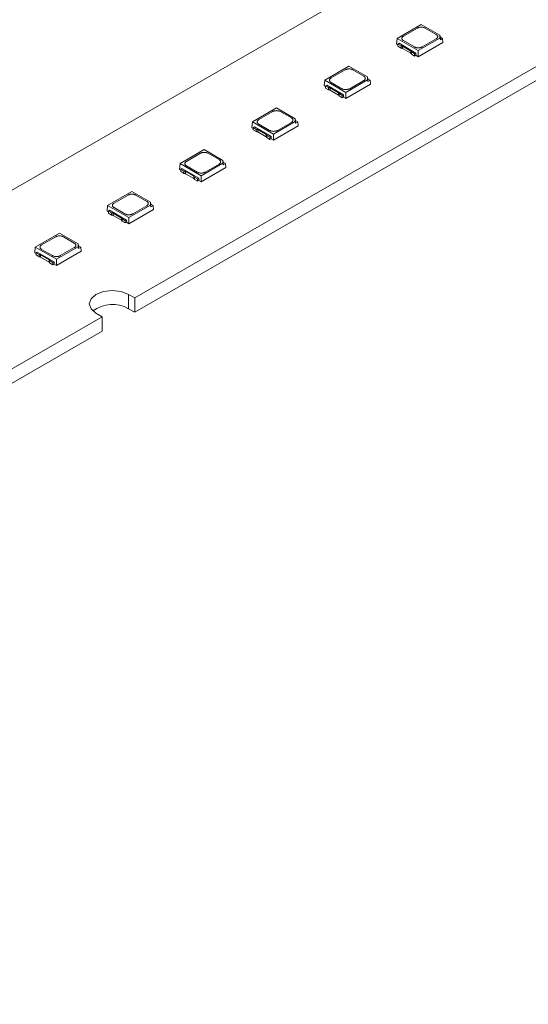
# Model space of a CAD drawing. Header units: millimetres. Extents: x -83 to 327, y 104 to 342.
# Tile 6 of 9: x 175 to 221, y 187 to 277. Entities that reach past the tile are written whole.
import ezdxf

# ---------------------------------------------------------------- set-up
doc = ezdxf.new("R2010")
doc.units = ezdxf.units.MM

msp = doc.modelspace()

# ---------------------------------------------------------------- linework, layer by layer
at = {"color": 7, "linetype": 'Continuous', "lineweight": 15}
for p, q in [((212.188, 283.812), (126.769, 234.501)), ((211.297, 276.862), (209.082, 275.583)), ((209.663, 275.788), (210.943, 276.526)), ((213, 275.879), (211.297, 276.862)), ((211.65, 276.526), (212.647, 275.951)), ((185.105, 251.85), (226.33, 275.648)), ((209.082, 275.583), (209.034, 275.053)), ((209.082, 275.583), (211.014, 274.468)), ((211.014, 274.468), (213, 275.615)), ((212.647, 275.543), (211.367, 274.804)), ((213, 275.615), (213, 275.879)), ((213, 275.879), (213.035, 275.704)), ((213, 275.615), (213.035, 275.463)), ((213.035, 275.463), (213.035, 275.704)), ((213.035, 275.704), (213.243, 275.583)), ((213.243, 275.583), (213.035, 275.463)), ((213.243, 275.583), (213.277, 275.216)), ((209.034, 275.053), (209.147, 274.987)), ((209.262, 275.136), (209.147, 275.069)), ((209.147, 275.069), (209.442, 274.899)), ((209.147, 275.069), (209.147, 274.864)), ((209.442, 274.694), (209.147, 274.864)), ((209.262, 275.136), (210.804, 274.246)), ((209.442, 274.694), (209.442, 274.899)), ((209.571, 274.865), (210.335, 274.424)), ((209.571, 274.66), (209.571, 274.865)), ((210.335, 274.219), (209.571, 274.66)), ((210.66, 274.804), (209.663, 275.379)), ((211.014, 273.91), (213.277, 275.216)), ((226.33, 274.341), (185.105, 250.543)), ((210.335, 274.219), (210.335, 274.424)), ((210.394, 274.144), (210.394, 274.349)), ((210.394, 274.349), (210.689, 274.179)), ((210.689, 273.974), (210.394, 274.144)), ((210.689, 274.179), (210.804, 274.246)), ((210.689, 273.974), (210.689, 274.179)), ((210.689, 273.974), (210.795, 274.036)), ((210.804, 274.246), (210.795, 274.036)), ((210.795, 274.036), (211.014, 273.91)), ((210.901, 274.098), (210.901, 274.097)), ((211.014, 274.468), (211.014, 273.91)), ((204.685, 273.045), (202.471, 271.767)), ((206.389, 272.062), (204.685, 273.045)), ((203.052, 271.971), (204.332, 272.71)), ((205.039, 272.71), (206.036, 272.134)), ((206.389, 271.798), (206.389, 272.062)), ((206.389, 272.062), (206.424, 271.887)), ((206.424, 271.647), (206.424, 271.887)), ((206.424, 271.887), (206.632, 271.767)), ((202.471, 271.767), (202.422, 271.236)), ((202.422, 271.236), (202.536, 271.171)), ((202.471, 271.767), (204.402, 270.652)), ((202.651, 271.319), (202.536, 271.252)), ((202.536, 271.252), (202.831, 271.082)), ((202.536, 271.252), (202.536, 271.047)), ((202.831, 270.877), (202.536, 271.047)), ((202.651, 271.319), (204.192, 270.429)), ((202.831, 270.877), (202.831, 271.082)), ((202.959, 271.049), (203.724, 270.607)), ((202.959, 270.844), (202.959, 271.049)), ((204.049, 270.987), (203.052, 271.563)), ((204.402, 270.652), (206.389, 271.798)), ((204.402, 270.093), (206.665, 271.399)), ((206.036, 271.726), (204.756, 270.987)), ((206.389, 271.798), (206.424, 271.647)), ((206.632, 271.767), (206.424, 271.647)), ((206.632, 271.767), (206.665, 271.399)), ((203.724, 270.402), (202.959, 270.844)), ((203.724, 270.402), (203.724, 270.607)), ((203.782, 270.328), (203.782, 270.533)), ((203.782, 270.533), (204.077, 270.363)), ((204.077, 270.158), (203.782, 270.328)), ((204.077, 270.363), (204.192, 270.429)), ((204.077, 270.158), (204.077, 270.363)), ((204.077, 270.158), (204.184, 270.219)), ((204.192, 270.429), (204.183, 270.22)), ((204.183, 270.22), (204.402, 270.093)), ((204.289, 270.281), (204.289, 270.28)), ((204.402, 270.652), (204.402, 270.093)), ((198.074, 269.229), (195.859, 267.95)), ((199.777, 268.245), (198.074, 269.229)), ((196.44, 268.154), (197.72, 268.893)), ((198.427, 268.893), (199.424, 268.317)), ((195.859, 267.95), (195.811, 267.419)), ((195.811, 267.419), (195.924, 267.354)), ((195.859, 267.95), (197.791, 266.835)), ((196.04, 267.502), (195.924, 267.436)), ((195.924, 267.436), (196.219, 267.265)), ((195.924, 267.436), (195.924, 267.231)), ((196.04, 267.502), (197.581, 266.612)), ((197.437, 267.17), (196.44, 267.746)), ((197.791, 266.835), (199.777, 267.982)), ((197.791, 266.276), (200.054, 267.583)), ((199.424, 267.909), (198.144, 267.17)), ((199.777, 267.982), (199.777, 268.245)), ((199.777, 268.245), (199.812, 268.07)), ((199.777, 267.982), (199.812, 267.83)), ((199.812, 267.83), (199.812, 268.07)), ((199.812, 268.07), (200.02, 267.95)), ((200.02, 267.95), (199.812, 267.83)), ((200.02, 267.95), (200.054, 267.583)), ((196.219, 267.06), (195.924, 267.231)), ((196.219, 267.06), (196.219, 267.265)), ((196.348, 267.232), (197.113, 266.79)), ((196.348, 267.027), (196.348, 267.232)), ((197.113, 266.585), (196.348, 267.027)), ((197.113, 266.585), (197.113, 266.79)), ((197.171, 266.511), (197.171, 266.716)), ((197.171, 266.716), (197.466, 266.546)), ((197.466, 266.341), (197.171, 266.511)), ((197.466, 266.546), (197.581, 266.612)), ((197.466, 266.341), (197.466, 266.546)), ((197.581, 266.612), (197.572, 266.403)), ((197.791, 266.835), (197.791, 266.276)), ((197.466, 266.341), (197.572, 266.402)), ((197.572, 266.403), (197.791, 266.276)), ((197.678, 266.464), (197.678, 266.463)), ((191.462, 265.412), (189.248, 264.133)), ((189.829, 264.337), (191.109, 265.076)), ((193.166, 264.428), (191.462, 265.412)), ((191.816, 265.076), (192.813, 264.501)), ((189.248, 264.133), (189.2, 263.603)), ((189.248, 264.133), (191.179, 263.018)), ((190.826, 263.354), (189.829, 263.929)), ((191.179, 263.018), (193.166, 264.165)), ((192.813, 264.093), (191.533, 263.354)), ((193.166, 264.165), (193.166, 264.428)), ((193.166, 264.428), (193.201, 264.253)), ((193.166, 264.165), (193.201, 264.013)), ((193.201, 264.013), (193.201, 264.253)), ((193.201, 264.253), (193.409, 264.133)), ((193.409, 264.133), (193.201, 264.013)), ((193.409, 264.133), (193.442, 263.766)), ((189.2, 263.603), (189.313, 263.537)), ((189.428, 263.686), (189.313, 263.619)), ((189.313, 263.619), (189.608, 263.449)), ((189.313, 263.619), (189.313, 263.414)), ((189.608, 263.244), (189.313, 263.414)), ((189.428, 263.686), (190.97, 262.796)), ((189.608, 263.244), (189.608, 263.449)), ((189.737, 263.415), (190.501, 262.974)), ((189.737, 263.21), (189.737, 263.415)), ((190.501, 262.769), (189.737, 263.21)), ((190.501, 262.769), (190.501, 262.974)), ((190.559, 262.694), (190.559, 262.899)), ((190.559, 262.899), (190.854, 262.729)), ((191.179, 262.46), (193.442, 263.766)), ((191.179, 263.018), (191.179, 262.46)), ((190.854, 262.524), (190.559, 262.694)), ((190.854, 262.729), (190.97, 262.796)), ((190.854, 262.524), (190.854, 262.729)), ((190.854, 262.524), (190.961, 262.586)), ((190.97, 262.796), (190.96, 262.586)), ((190.96, 262.586), (191.179, 262.46)), ((191.066, 262.647), (191.066, 262.647)), ((184.851, 261.595), (182.636, 260.317)), ((183.218, 260.521), (184.497, 261.26)), ((186.554, 260.612), (184.851, 261.595)), ((185.204, 261.26), (186.201, 260.684)), ((182.636, 260.317), (182.588, 259.786)), ((182.636, 260.317), (184.568, 259.201)), ((184.568, 259.201), (186.554, 260.348)), ((186.201, 260.276), (184.922, 259.537)), ((186.554, 260.348), (186.554, 260.612)), ((186.554, 260.612), (186.589, 260.437)), ((186.554, 260.348), (186.589, 260.197)), ((186.589, 260.197), (186.589, 260.437)), ((186.589, 260.437), (186.797, 260.317)), ((186.797, 260.317), (186.589, 260.197)), ((186.797, 260.317), (186.831, 259.949)), ((182.588, 259.786), (182.701, 259.721)), ((182.817, 259.869), (182.701, 259.802)), ((182.701, 259.802), (182.996, 259.632)), ((182.701, 259.802), (182.701, 259.597)), ((182.996, 259.427), (182.701, 259.597)), ((182.817, 259.869), (184.358, 258.979)), ((182.996, 259.427), (182.996, 259.632)), ((183.125, 259.598), (183.89, 259.157)), ((183.125, 259.393), (183.125, 259.598)), ((183.89, 258.952), (183.125, 259.393)), ((184.215, 259.537), (183.218, 260.113)), ((184.568, 258.643), (186.831, 259.949)), ((183.89, 258.952), (183.89, 259.157)), ((183.948, 258.878), (183.948, 259.083)), ((183.948, 259.083), (184.243, 258.912)), ((184.243, 258.707), (183.948, 258.878)), ((184.243, 258.912), (184.358, 258.979)), ((184.243, 258.707), (184.243, 258.912)), ((184.243, 258.707), (184.35, 258.769)), ((184.358, 258.979), (184.349, 258.769)), ((184.349, 258.769), (184.568, 258.643)), ((184.455, 258.831), (184.455, 258.83)), ((184.568, 259.201), (184.568, 258.643)), ((178.239, 257.778), (176.025, 256.5)), ((179.943, 256.795), (178.239, 257.778)), ((176.606, 256.704), (177.886, 257.443)), ((178.593, 257.443), (179.59, 256.867)), ((179.943, 256.531), (179.943, 256.795)), ((179.943, 256.795), (179.978, 256.62)), ((179.978, 256.38), (179.978, 256.62)), ((179.978, 256.62), (180.186, 256.5)), ((176.025, 256.5), (175.977, 255.969)), ((175.977, 255.969), (176.09, 255.904)), ((176.025, 256.5), (177.957, 255.385)), ((176.205, 256.052), (176.09, 255.986)), ((176.09, 255.986), (176.385, 255.815)), ((176.09, 255.986), (176.09, 255.781)), ((176.385, 255.61), (176.09, 255.781)), ((176.205, 256.052), (177.747, 255.162)), ((176.385, 255.61), (176.385, 255.815)), ((176.514, 255.782), (177.278, 255.34)), ((176.514, 255.577), (176.514, 255.782)), ((177.603, 255.72), (176.606, 256.296)), ((177.957, 255.385), (179.943, 256.531)), ((177.957, 254.826), (180.219, 256.132)), ((179.59, 256.459), (178.31, 255.72)), ((179.943, 256.531), (179.978, 256.38)), ((180.186, 256.5), (179.978, 256.38)), ((180.186, 256.5), (180.219, 256.132)), ((177.278, 255.135), (176.514, 255.577)), ((177.278, 255.135), (177.278, 255.34)), ((177.336, 255.061), (177.336, 255.266)), ((177.336, 255.266), (177.631, 255.096)), ((177.631, 254.891), (177.336, 255.061)), ((177.631, 255.096), (177.747, 255.162)), ((177.631, 254.891), (177.631, 255.096)), ((177.631, 254.891), (177.738, 254.952)), ((177.747, 255.162), (177.737, 254.953)), ((177.737, 254.953), (177.957, 254.826)), ((177.843, 255.014), (177.843, 255.013)), ((177.957, 255.385), (177.957, 254.826)), ((184.54, 252.176), (185.105, 251.85)), ((184.54, 252.176), (184.54, 250.87)), ((185.105, 251.85), (185.105, 250.543)), ((182.136, 250.135), (181.57, 250.462)), ((185.105, 250.543), (184.54, 250.87)), ((75.504, 188.578), (182.136, 250.135)), ((182.136, 250.135), (182.136, 248.829)), ((182.136, 248.829), (75.504, 187.272))]:
    msp.add_line(p, q, dxfattribs=at)
at = {"color": 7, "linetype": 'Continuous', "lineweight": 15, "flags": 128}
msp.add_lwpolyline([(181.57, 250.462), (181.115, 250.855), (180.955, 251.319), (181.115, 251.783), (181.57, 252.176), (182.251, 252.439), (183.055, 252.531), (183.858, 252.439), (184.54, 252.176)], dxfattribs=at)
at = {"color": 7, "linetype": 'Continuous', "lineweight": 15}
msp.add_arc((183.07, 248.267), 2.989, 60.53913, 126.63535, dxfattribs=at)
for points, knots in [([(210.943, 276.526), (210.959, 276.535), (210.99, 276.552), (211.045, 276.572), (211.114, 276.592), (211.198, 276.607), (211.295, 276.613), (211.394, 276.607), (211.488, 276.59), (211.577, 276.564), (211.626, 276.539), (211.65, 276.526)], [0, 0, 0, 0, 0.081471, 0.164434, 0.250285, 0.373188, 0.500053, 0.621186, 0.749823, 0.874466, 1, 1, 1, 1]), ([(209.663, 275.379), (209.649, 275.388), (209.62, 275.407), (209.584, 275.438), (209.55, 275.478), (209.524, 275.527), (209.514, 275.583), (209.523, 275.64), (209.552, 275.694), (209.597, 275.745), (209.641, 275.773), (209.663, 275.788)], [0, 0, 0, 0, 0.0814713, 0.1644339, 0.2502849, 0.3731876, 0.5000528, 0.621186, 0.749823, 0.8744661, 1, 1, 1, 1]), ([(212.647, 275.951), (212.662, 275.942), (212.691, 275.924), (212.727, 275.892), (212.761, 275.852), (212.787, 275.804), (212.797, 275.748), (212.787, 275.691), (212.758, 275.637), (212.713, 275.585), (212.669, 275.557), (212.647, 275.543)], [0, 0, 0, 0, 0.081471, 0.164434, 0.250285, 0.373188, 0.500053, 0.621186, 0.749823, 0.874466, 1, 1, 1, 1]), ([(209.442, 274.899), (209.454, 274.898), (209.478, 274.897), (209.512, 274.89), (209.544, 274.879), (209.562, 274.87), (209.571, 274.865)], [0, 0, 0, 0, 0.254275, 0.5, 0.745725, 1, 1, 1, 1]), ([(209.442, 274.694), (209.454, 274.693), (209.478, 274.692), (209.512, 274.685), (209.544, 274.674), (209.562, 274.665), (209.571, 274.66)], [0, 0, 0, 0, 0.254275, 0.5, 0.745725, 1, 1, 1, 1]), ([(211.367, 274.804), (211.352, 274.795), (211.32, 274.779), (211.265, 274.758), (211.197, 274.738), (211.112, 274.723), (211.015, 274.717), (210.917, 274.723), (210.823, 274.74), (210.734, 274.766), (210.685, 274.791), (210.66, 274.804)], [0, 0, 0, 0, 0.081471, 0.164434, 0.250285, 0.373188, 0.500053, 0.621186, 0.749823, 0.874466, 1, 1, 1, 1]), ([(210.335, 274.424), (210.344, 274.419), (210.36, 274.408), (210.378, 274.39), (210.39, 274.37), (210.392, 274.356), (210.394, 274.349)], [0, 0, 0, 0, 0.254275, 0.5, 0.745725, 1, 1, 1, 1]), ([(210.335, 274.219), (210.344, 274.214), (210.36, 274.203), (210.378, 274.185), (210.39, 274.165), (210.392, 274.152), (210.394, 274.144)], [0, 0, 0, 0, 0.254275, 0.5, 0.745725, 1, 1, 1, 1]), ([(204.332, 272.71), (204.347, 272.718), (204.379, 272.735), (204.434, 272.756), (204.502, 272.775), (204.587, 272.79), (204.684, 272.796), (204.782, 272.791), (204.876, 272.774), (204.965, 272.748), (205.014, 272.722), (205.039, 272.71)], [0, 0, 0, 0, 0.0814713, 0.1644339, 0.2502849, 0.3731876, 0.5000528, 0.621186, 0.749823, 0.8744661, 1, 1, 1, 1]), ([(203.052, 271.563), (203.037, 271.572), (203.008, 271.59), (202.972, 271.622), (202.938, 271.661), (202.912, 271.71), (202.902, 271.766), (202.912, 271.823), (202.941, 271.877), (202.986, 271.929), (203.03, 271.957), (203.052, 271.971)], [0, 0, 0, 0, 0.0814713, 0.1644339, 0.2502849, 0.3731876, 0.5000528, 0.621186, 0.749823, 0.8744661, 1, 1, 1, 1]), ([(206.036, 272.134), (206.05, 272.125), (206.08, 272.107), (206.115, 272.075), (206.149, 272.036), (206.176, 271.987), (206.185, 271.931), (206.176, 271.874), (206.147, 271.82), (206.102, 271.768), (206.058, 271.74), (206.036, 271.726)], [0, 0, 0, 0, 0.081471, 0.164434, 0.250285, 0.373188, 0.500053, 0.621186, 0.749823, 0.874466, 1, 1, 1, 1]), ([(202.831, 271.082), (202.843, 271.081), (202.867, 271.08), (202.901, 271.073), (202.932, 271.063), (202.95, 271.053), (202.959, 271.049)], [0, 0, 0, 0, 0.254275, 0.5, 0.745725, 1, 1, 1, 1]), ([(204.756, 270.987), (204.74, 270.979), (204.709, 270.962), (204.654, 270.941), (204.585, 270.921), (204.501, 270.906), (204.404, 270.901), (204.305, 270.906), (204.211, 270.923), (204.122, 270.949), (204.073, 270.974), (204.049, 270.987)], [0, 0, 0, 0, 0.081471, 0.164434, 0.250285, 0.373188, 0.500053, 0.621186, 0.749823, 0.874466, 1, 1, 1, 1]), ([(202.831, 270.877), (202.843, 270.876), (202.867, 270.875), (202.901, 270.868), (202.932, 270.858), (202.95, 270.848), (202.959, 270.844)], [0, 0, 0, 0, 0.254275, 0.5, 0.745725, 1, 1, 1, 1]), ([(203.724, 270.607), (203.732, 270.602), (203.749, 270.592), (203.766, 270.573), (203.778, 270.554), (203.781, 270.54), (203.782, 270.533)], [0, 0, 0, 0, 0.254275, 0.5, 0.745725, 1, 1, 1, 1]), ([(203.724, 270.402), (203.732, 270.397), (203.749, 270.387), (203.766, 270.368), (203.778, 270.349), (203.781, 270.335), (203.782, 270.328)], [0, 0, 0, 0, 0.254275, 0.5, 0.745725, 1, 1, 1, 1]), ([(197.72, 268.893), (197.736, 268.901), (197.767, 268.918), (197.823, 268.939), (197.891, 268.959), (197.975, 268.974), (198.072, 268.979), (198.171, 268.974), (198.265, 268.957), (198.354, 268.931), (198.403, 268.906), (198.427, 268.893)], [0, 0, 0, 0, 0.0814713, 0.1644339, 0.2502849, 0.3731876, 0.5000528, 0.621186, 0.749823, 0.8744661, 1, 1, 1, 1]), ([(199.424, 268.317), (199.439, 268.308), (199.468, 268.29), (199.504, 268.258), (199.538, 268.219), (199.564, 268.17), (199.574, 268.114), (199.565, 268.057), (199.535, 268.003), (199.49, 267.952), (199.446, 267.923), (199.424, 267.909)], [0, 0, 0, 0, 0.081471, 0.164434, 0.250285, 0.373188, 0.500053, 0.621186, 0.749823, 0.874466, 1, 1, 1, 1]), ([(196.44, 267.746), (196.426, 267.755), (196.397, 267.773), (196.361, 267.805), (196.327, 267.844), (196.301, 267.893), (196.291, 267.949), (196.3, 268.006), (196.329, 268.06), (196.375, 268.112), (196.418, 268.14), (196.44, 268.154)], [0, 0, 0, 0, 0.081471, 0.164434, 0.250285, 0.373188, 0.500053, 0.621186, 0.749823, 0.874466, 1, 1, 1, 1]), ([(196.219, 267.265), (196.231, 267.265), (196.255, 267.263), (196.289, 267.256), (196.321, 267.246), (196.339, 267.237), (196.348, 267.232)], [0, 0, 0, 0, 0.254275, 0.5, 0.745725, 1, 1, 1, 1]), ([(196.219, 267.06), (196.231, 267.06), (196.255, 267.058), (196.289, 267.051), (196.321, 267.041), (196.339, 267.032), (196.348, 267.027)], [0, 0, 0, 0, 0.254275, 0.5, 0.745725, 1, 1, 1, 1]), ([(197.113, 266.79), (197.121, 266.785), (197.137, 266.775), (197.155, 266.757), (197.167, 266.737), (197.169, 266.723), (197.171, 266.716)], [0, 0, 0, 0, 0.254275, 0.5, 0.745725, 1, 1, 1, 1]), ([(197.113, 266.585), (197.121, 266.58), (197.137, 266.57), (197.155, 266.552), (197.167, 266.532), (197.169, 266.518), (197.171, 266.511)], [0, 0, 0, 0, 0.254275, 0.5, 0.745725, 1, 1, 1, 1]), ([(198.144, 267.17), (198.129, 267.162), (198.097, 267.145), (198.042, 267.125), (197.974, 267.105), (197.89, 267.09), (197.792, 267.084), (197.694, 267.089), (197.6, 267.106), (197.511, 267.132), (197.462, 267.158), (197.437, 267.17)], [0, 0, 0, 0, 0.081471, 0.164434, 0.250285, 0.373188, 0.500053, 0.621186, 0.749823, 0.874466, 1, 1, 1, 1]), ([(191.109, 265.076), (191.124, 265.085), (191.156, 265.102), (191.211, 265.122), (191.279, 265.142), (191.364, 265.157), (191.461, 265.163), (191.559, 265.157), (191.653, 265.14), (191.743, 265.114), (191.791, 265.089), (191.816, 265.076)], [0, 0, 0, 0, 0.081471, 0.164434, 0.250285, 0.373188, 0.500053, 0.621186, 0.749823, 0.874466, 1, 1, 1, 1]), ([(189.829, 263.929), (189.814, 263.938), (189.785, 263.957), (189.749, 263.988), (189.715, 264.028), (189.689, 264.076), (189.679, 264.132), (189.689, 264.189), (189.718, 264.244), (189.763, 264.295), (189.807, 264.323), (189.829, 264.337)], [0, 0, 0, 0, 0.081471, 0.164434, 0.250285, 0.373188, 0.500053, 0.621186, 0.749823, 0.874466, 1, 1, 1, 1]), ([(192.813, 264.501), (192.827, 264.492), (192.857, 264.473), (192.892, 264.442), (192.927, 264.402), (192.953, 264.354), (192.963, 264.298), (192.953, 264.241), (192.924, 264.186), (192.879, 264.135), (192.835, 264.107), (192.813, 264.093)], [0, 0, 0, 0, 0.081471, 0.164434, 0.250285, 0.373188, 0.500053, 0.621186, 0.749823, 0.874466, 1, 1, 1, 1]), ([(189.608, 263.449), (189.62, 263.448), (189.644, 263.446), (189.678, 263.44), (189.71, 263.429), (189.727, 263.42), (189.737, 263.415)], [0, 0, 0, 0, 0.254275, 0.5, 0.745725, 1, 1, 1, 1]), ([(189.608, 263.244), (189.62, 263.243), (189.644, 263.241), (189.678, 263.235), (189.71, 263.224), (189.727, 263.215), (189.737, 263.21)], [0, 0, 0, 0, 0.254275, 0.5, 0.745725, 1, 1, 1, 1]), ([(190.501, 262.974), (190.509, 262.968), (190.526, 262.958), (190.543, 262.94), (190.555, 262.92), (190.558, 262.906), (190.559, 262.899)], [0, 0, 0, 0, 0.254275, 0.5, 0.745725, 1, 1, 1, 1]), ([(191.533, 263.354), (191.517, 263.345), (191.486, 263.328), (191.431, 263.308), (191.362, 263.288), (191.278, 263.273), (191.181, 263.267), (191.082, 263.273), (190.988, 263.29), (190.899, 263.316), (190.85, 263.341), (190.826, 263.354)], [0, 0, 0, 0, 0.081471, 0.164434, 0.250285, 0.373188, 0.500053, 0.621186, 0.749823, 0.874466, 1, 1, 1, 1]), ([(190.501, 262.769), (190.509, 262.764), (190.526, 262.753), (190.543, 262.735), (190.555, 262.715), (190.558, 262.701), (190.559, 262.694)], [0, 0, 0, 0, 0.254275, 0.5, 0.745725, 1, 1, 1, 1]), ([(184.497, 261.26), (184.513, 261.268), (184.545, 261.285), (184.6, 261.305), (184.668, 261.325), (184.752, 261.34), (184.849, 261.346), (184.948, 261.341), (185.042, 261.324), (185.131, 261.298), (185.18, 261.272), (185.204, 261.26)], [0, 0, 0, 0, 0.0814713, 0.1644339, 0.2502849, 0.3731876, 0.5000528, 0.621186, 0.749823, 0.8744661, 1, 1, 1, 1]), ([(183.218, 260.113), (183.203, 260.122), (183.174, 260.14), (183.138, 260.172), (183.104, 260.211), (183.078, 260.26), (183.068, 260.316), (183.077, 260.373), (183.107, 260.427), (183.152, 260.478), (183.196, 260.507), (183.218, 260.521)], [0, 0, 0, 0, 0.081471, 0.164434, 0.250285, 0.373188, 0.500053, 0.621186, 0.749823, 0.874466, 1, 1, 1, 1]), ([(186.201, 260.684), (186.216, 260.675), (186.245, 260.657), (186.281, 260.625), (186.315, 260.586), (186.341, 260.537), (186.351, 260.481), (186.342, 260.424), (186.312, 260.37), (186.267, 260.318), (186.223, 260.29), (186.201, 260.276)], [0, 0, 0, 0, 0.0814713, 0.1644339, 0.2502849, 0.3731876, 0.5000528, 0.621186, 0.749823, 0.8744661, 1, 1, 1, 1]), ([(182.996, 259.632), (183.008, 259.631), (183.032, 259.63), (183.067, 259.623), (183.098, 259.613), (183.116, 259.603), (183.125, 259.598)], [0, 0, 0, 0, 0.254275, 0.5, 0.745725, 1, 1, 1, 1]), ([(182.996, 259.427), (183.008, 259.426), (183.032, 259.425), (183.067, 259.418), (183.098, 259.408), (183.116, 259.398), (183.125, 259.393)], [0, 0, 0, 0, 0.254275, 0.5, 0.745725, 1, 1, 1, 1]), ([(184.922, 259.537), (184.906, 259.529), (184.874, 259.512), (184.819, 259.491), (184.751, 259.471), (184.667, 259.456), (184.57, 259.451), (184.471, 259.456), (184.377, 259.473), (184.288, 259.499), (184.239, 259.524), (184.215, 259.537)], [0, 0, 0, 0, 0.081471, 0.164434, 0.250285, 0.373188, 0.500053, 0.621186, 0.749823, 0.874466, 1, 1, 1, 1]), ([(183.89, 259.157), (183.898, 259.152), (183.914, 259.141), (183.932, 259.123), (183.944, 259.104), (183.947, 259.09), (183.948, 259.083)], [0, 0, 0, 0, 0.254275, 0.5, 0.745725, 1, 1, 1, 1]), ([(183.89, 258.952), (183.898, 258.947), (183.914, 258.937), (183.932, 258.918), (183.944, 258.899), (183.947, 258.885), (183.948, 258.878)], [0, 0, 0, 0, 0.254275, 0.5, 0.745725, 1, 1, 1, 1]), ([(177.886, 257.443), (177.902, 257.451), (177.933, 257.468), (177.988, 257.489), (178.057, 257.509), (178.141, 257.524), (178.238, 257.529), (178.337, 257.524), (178.43, 257.507), (178.52, 257.481), (178.568, 257.456), (178.593, 257.443)], [0, 0, 0, 0, 0.081471, 0.164434, 0.250285, 0.373188, 0.500053, 0.621186, 0.749823, 0.874466, 1, 1, 1, 1]), ([(176.606, 256.296), (176.592, 256.305), (176.562, 256.323), (176.527, 256.355), (176.492, 256.394), (176.466, 256.443), (176.456, 256.499), (176.466, 256.556), (176.495, 256.61), (176.54, 256.662), (176.584, 256.69), (176.606, 256.704)], [0, 0, 0, 0, 0.081471, 0.164434, 0.250285, 0.373188, 0.500053, 0.621186, 0.749823, 0.874466, 1, 1, 1, 1]), ([(179.59, 256.867), (179.604, 256.858), (179.634, 256.84), (179.67, 256.808), (179.704, 256.769), (179.73, 256.72), (179.74, 256.664), (179.73, 256.607), (179.701, 256.553), (179.656, 256.501), (179.612, 256.473), (179.59, 256.459)], [0, 0, 0, 0, 0.081471, 0.164434, 0.250285, 0.373188, 0.500053, 0.621186, 0.749823, 0.874466, 1, 1, 1, 1]), ([(176.385, 255.815), (176.397, 255.815), (176.421, 255.813), (176.455, 255.806), (176.487, 255.796), (176.505, 255.787), (176.514, 255.782)], [0, 0, 0, 0, 0.254275, 0.5, 0.745725, 1, 1, 1, 1]), ([(178.31, 255.72), (178.294, 255.712), (178.263, 255.695), (178.208, 255.674), (178.14, 255.655), (178.055, 255.64), (177.958, 255.634), (177.859, 255.639), (177.766, 255.656), (177.676, 255.682), (177.628, 255.708), (177.603, 255.72)], [0, 0, 0, 0, 0.081471, 0.164434, 0.250285, 0.373188, 0.500053, 0.621186, 0.749823, 0.874466, 1, 1, 1, 1]), ([(176.385, 255.61), (176.397, 255.61), (176.421, 255.608), (176.455, 255.601), (176.487, 255.591), (176.505, 255.582), (176.514, 255.577)], [0, 0, 0, 0, 0.254275, 0.5, 0.745725, 1, 1, 1, 1]), ([(177.278, 255.34), (177.287, 255.335), (177.303, 255.325), (177.32, 255.307), (177.332, 255.287), (177.335, 255.273), (177.336, 255.266)], [0, 0, 0, 0, 0.254275, 0.5, 0.745725, 1, 1, 1, 1]), ([(177.278, 255.135), (177.287, 255.13), (177.303, 255.12), (177.32, 255.102), (177.332, 255.082), (177.335, 255.068), (177.336, 255.061)], [0, 0, 0, 0, 0.254275, 0.5, 0.745725, 1, 1, 1, 1])]:
    msp.add_open_spline(points, degree=3, knots=knots, dxfattribs=at)

doc.saveas('drawing.dxf')
